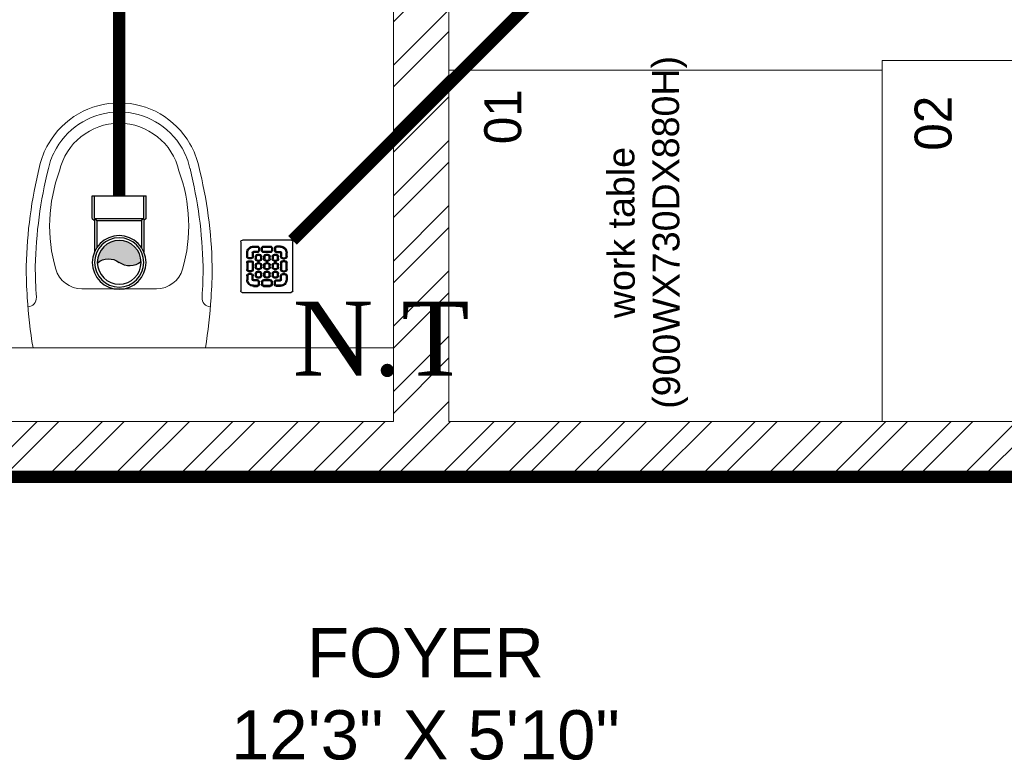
# Model space of a CAD drawing. Header units: inches. Extents: x 105152 to 158499, y 12149 to 30915.
# Tile 44 of 256: x 123822 to 123901, y 21252 to 21312. Entities that reach past the tile are written whole.
import ezdxf
from ezdxf.enums import TextEntityAlignment as Align

# ---------------------------------------------------------------- set-up
doc = ezdxf.new("R2010")
doc.units = ezdxf.units.IN
doc.header["$MEASUREMENT"] = 0
for name, color, linetype, lineweight in [('AR - PLAN', 251, 'Continuous', 5), ('DRAINAGE ', 7, 'Continuous', 9), ('EQUIPMENTSSS', 11, 'Continuous', 18), ('FLOOR RAISE', 4, 'Continuous', 5), ('PD_BRICK WALL_115', 134, 'Continuous', 30), ('PD_FIXTURE', 21, 'Continuous', 25), ('PD_HATCH', 45, 'Continuous', 9), ('PP- 75DIA Soil Waste Sewer pipe', 90, 'Continuous', 9), ('PP-Soil Pipe', 1, 'Continuous', 25), ('PP-SWP', 1, 'Continuous', 25), ('PP-TEXT', 7, 'Continuous', 40), ('PP-WWP', 3, 'Continuous', 25)]:
    doc.layers.add(name, color=color, linetype=linetype, lineweight=lineweight)
doc.layers.add('PD_025_TEXT', color=61, linetype='Continuous')
doc.styles.add('Arial', font='GOTHIC.TTF')
doc.styles.get("Standard").update_dxf_attribs({"font": 'arial.ttf', "height": 6})
doc.styles.add('style1', font='arial.ttf', dxfattribs={"height": 500})
doc.dimstyles.new('ISO-10', dxfattribs={"dimtxt": 6, "dimasz": 0.5, "dimexe": 1.25, "dimexo": 0.625, "dimtad": 1, "dimtoh": 1, "dimdec": 1, "dimlunit": 4, "dimtxsty": 'Standard', "dimblk": 'ARCHTICK', "dimcen": 2.5, "dimclrt": 3, "dimadec": 0, "dimazin": 0, "dimtfac": 1, "dimtdec": 1, "dimtmove": 1, "dimatfit": 3, "dimfxl": 1, "dimarcsym": 0})

# ---------------------------------------------------------------- blocks, each defined once
blk = doc.blocks.new('A$C24556D30')
at = {"color": 251, "lineweight": 5}
for p, q in [((170.0000553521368, 400.0000540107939), (170.0000553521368, 20.00005401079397)), ((300.0000553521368, 210.000054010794), (300.0000553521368, 292.2294342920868)), ((300.0000553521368, 210.000054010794), (300.0000553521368, 127.7706737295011))]:
    blk.add_line(p, q, dxfattribs=at)
for points in [[(279.8877858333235, 412.5391608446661, 0.027530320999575), (170.0000553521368, 400.0000540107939, 0.027530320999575)], [(569.74867281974, 385.5564478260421, 0.0549045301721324), (350.0000553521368, 415.000054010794, 0.0549045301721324)], [(564.9384326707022, 366.1435245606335, 0.0549045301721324), (349.5301892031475, 395.0055741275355, 0.0549045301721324)], [(300.0000553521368, 210.000054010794), (300.0000553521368, 290.000054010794, 0.7043924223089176)], [(300.0000553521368, 210.000054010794), (300.0000553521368, 130.0000540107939, -0.7043924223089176)], [(564.9384326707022, 53.85658346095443, -0.0549045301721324), (349.5301892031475, 24.99453389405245, -0.0549045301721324)], [(569.74867281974, 34.44366019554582, -0.0549045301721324), (350.0000553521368, 5.000054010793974, -0.0549045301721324)], [(170.0000553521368, 20.00005401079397, 0.0275303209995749), (279.8877858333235, 7.460947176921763, 0.0275303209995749)]]:
    blk.add_lwpolyline(points, format="xyb", dxfattribs=at)
for centre, radius, start, end in [((350.0000553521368, -584.9999459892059), 1000, 90, 94.02043563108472), ((279.9358992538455, 412.5424842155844), 20, 184.5904764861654, 273.8822723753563), ((350.0000553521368, -584.9999459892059), 980, 90, 94.02043563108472), ((530.0000553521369, 210.000054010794), 180, 59.99999999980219, 77.24246783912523), ((360.0000553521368, 292.2294342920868), 60, 105.9249351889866, 180), ((439.0485481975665, 15.1852102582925), 348.1009654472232, 69.7009941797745, 105.9249351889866), ((530.0000553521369, 210.000054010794), 160, 59.99999999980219, 77.24246783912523), ((530.0000553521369, 210.000054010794), 160, 0, 59.99999999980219), ((530.0000553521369, 210.000054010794), 180, 0, 59.99999999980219), ((530.0000553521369, 210.000054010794), 135, 0, 77.24246783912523), ((530.0000553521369, 210.000054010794), 135, 282.7575321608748, 0), ((530.0000553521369, 210.000054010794), 160, 300.0000000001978, 0), ((530.0000553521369, 210.000054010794), 180, 300.0000000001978, 0), ((360.0000553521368, 127.7706737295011), 60, 180, 254.0750648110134), ((439.0485481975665, 404.8148977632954), 348.1009654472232, 254.0750648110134, 290.2990058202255), ((530.0000553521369, 210.000054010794), 160, 282.7575321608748, 300.0000000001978), ((530.0000553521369, 210.000054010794), 180, 282.7575321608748, 300.0000000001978), ((279.9358992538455, 7.457623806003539), 20, 86.1177276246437, 175.4095235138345), ((350.0000553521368, 1005.000054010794), 980, 265.9795643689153, 270), ((350.0000553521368, 1005.000054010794), 1000, 265.9795643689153, 270)]:
    blk.add_arc(centre, radius, start, end, dxfattribs=at)
blk = doc.blocks.new('A$C6E471120')
at = {"layer": 'EQUIPMENTSSS', "color": 251, "lineweight": 5, "ltscale": 12}
for points in [[(-1694.647948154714, -7243.416353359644), (-2370.022250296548, -7243.416353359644), (-2370.022250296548, -7988.314480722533), (-1694.647948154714, -7988.314480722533)], [(-2370.022250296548, -7263.280303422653), (-3263.90000313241, -7263.280303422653), (-3263.90000313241, -7988.314480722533), (-2370.022250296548, -7988.314480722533)]]:
    blk.add_lwpolyline(points, close=True, dxfattribs=at)
at = {"layer": 'EQUIPMENTSSS', "color": 251, "ltscale": 50, "style": 'Arial'}
for s, p in [('01', (-3152.949125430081, -7359.128152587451)), ('02', (-2265.030557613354, -7372.53631888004))]:
    blk.add_text(s, height=76.26966588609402, rotation=90, dxfattribs=at).set_placement(p, align=Align.MIDDLE_CENTER)
at = {"layer": 'EQUIPMENTSSS', "color": 251, "ltscale": 12, "insert": (-2937.111312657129, -7364.043375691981), "char_height": 45.40898984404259, "width": 468.5166210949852, "attachment_point": 3, "rotation": 90.19964151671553}
blk.add_mtext('\\pxqc;{\\H1.22222x;\\C256;work table (900WX730DX880H)}', dxfattribs=at)
blk = doc.blocks.new('FIRST FLOOR PLAN 0')
at = {"layer": 'PD_HATCH', "lineweight": 5}
h = blk.add_hatch(dxfattribs=at)
h.set_pattern_fill('ANSI32', color=251, scale=10)
h.set_pattern_definition([(45, (-550.7705653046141, -242.3817885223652), (-2.651650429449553, 2.651650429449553), []), (45, (-549.0027983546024, -242.3817885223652), (-2.651650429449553, 2.651650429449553), [])])
h.paths.add_polyline_path([(-539.9997091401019, -240.2998080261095), (-583.2497091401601, -240.2998080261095), (-583.2497091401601, -244.7998080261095), (-539.9997091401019, -244.7998080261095)])
h.paths.add_polyline_path([(-625.2497091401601, -240.2998080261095), (-668.4997091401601, -240.2998080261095), (-668.4997091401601, -244.7998080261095), (-625.2497091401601, -244.7998080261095)], flags=17)
h.paths.add_polyline_path([(-539.9997091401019, -323.4998080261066), (-539.9997091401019, -327.9998080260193), (-377.9997091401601, -327.9998080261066), (-377.9997091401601, -323.4998080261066), (-530.9997091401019, -323.4998080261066), (-530.9997091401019, -233.9998080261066), (-470.9997091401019, -233.9998080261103), (-470.9997091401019, -257.9998080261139), (-466.4997091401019, -257.9998080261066), (-466.4997091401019, -233.9998080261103), (-386.9997091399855, -233.9998080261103), (-386.9997091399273, -261.9998080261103), (-382.4997091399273, -261.9998080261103), (-382.4997091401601, -102.9998080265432), (-377.9997091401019, -102.9998080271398), (-377.9997091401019, -98.49980802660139), (-386.9997091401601, -98.49980802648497), (-386.9997091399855, -224.9998080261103), (-530.9997091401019, -224.9998080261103), (-530.9997091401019, -8.9998324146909), (-539.9997091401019, -8.9998324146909)])
h.paths.add_polyline_path([(-595.4997039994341, -332.9374820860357), (-590.9997039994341, -332.9374820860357), (-590.9997039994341, -327.9998080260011), (-581.9997091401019, -327.9998080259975), (-581.9997091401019, -323.4998080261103), (-668.4997091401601, -323.4998080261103), (-668.4997091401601, -167.9998080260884), (-745.4997091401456, -167.9998080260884), (-745.4997091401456, -172.4998080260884), (-672.9997091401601, -172.4998080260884), (-672.9997091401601, -323.4998080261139), (-728.9997091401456, -323.4998080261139), (-728.9997091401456, -327.9998080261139), (-595.4997039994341, -327.9998080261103)])
at = {"layer": 'PD_BRICK WALL_115', "color": 251, "lineweight": 5}
for points in [[(-728.9997091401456, -323.4998080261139), (-672.9997091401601, -323.4998080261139), (-672.9997091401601, -224.9998080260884), (-677.4997091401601, -224.9998080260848), (-677.4997091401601, -220.4998080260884), (-672.9997091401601, -220.4998080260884), (-672.9997091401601, -220.4998080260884), (-672.9997091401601, -220.4998080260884), (-672.9997091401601, -219.4998080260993), (-672.9997091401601, -219.4998080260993), (-672.9997091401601, -172.4998080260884), (-740.9997091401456, -172.4998080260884)], [(-746.9997091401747, -167.9998080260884), (-668.4997091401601, -167.9998080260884), (-668.4997091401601, -323.4998080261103), (-581.9997091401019, -323.4998080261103), (-581.9997091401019, -327.9998080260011), (-590.9997039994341, -327.9998080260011), (-590.9997039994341, -332.9374820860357), (-595.4997039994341, -332.9374820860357), (-595.4997039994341, -327.9998080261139), (-728.9997091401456, -327.9998080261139)]]:
    blk.add_lwpolyline(points, dxfattribs=at)
at = {"layer": 'PD_FIXTURE', "color": 251, "lineweight": 5, "ltscale": 12}
blk.add_line((-672.9997091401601, -317.4998080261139), (-728.9997091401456, -317.4998080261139), dxfattribs=at)
at = {"layer": 'PD_025_TEXT', "color": 251, "xscale": 0.03937007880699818, "yscale": 0.03937007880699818, "zscale": 0.03937007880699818}
blk.add_blockref('A$C6E471120', (-539.999708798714, -8.999237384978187), dxfattribs=at)
at = {"layer": 'PD_FIXTURE', "color": 251, "ltscale": 12, "xscale": 0.03684210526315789, "yscale": 0.03684210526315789, "zscale": 0.03684210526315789, "rotation": 89.99999999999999}
blk.add_blockref('A$C24556D30', (-687.5454411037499, -323.7629679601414), dxfattribs=at)
at = {"layer": 'PD_025_TEXT', "color": 251, "insert": (-692.9290539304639, -340.2822108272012), "char_height": 4, "width": 45.04854993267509, "attachment_point": 1, "style": 'style1'}
blk.add_mtext('\\pxqc;FOYER\\P12\'3" X 5\'10"', dxfattribs=at)
blk = doc.blocks.new('PP-WC CONNECTOR BEND')
at = {"lineweight": 30}
h = blk.add_hatch(color=256, dxfattribs=at)
edge = h.paths.add_edge_path()
edge.add_ellipse((-79.84568734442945, 16.06918967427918), major_axis=(19.39290396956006, 18.32186724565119), ratio=1, start_angle=96.33861705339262, end_angle=173.6613829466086, ccw=False)
edge.add_ellipse((-101.1428493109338, 0.0003864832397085), major_axis=(22.89194586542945, -24.23013451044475), ratio=0.9999999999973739, start_angle=-45.00000000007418, end_angle=134.9999999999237, ccw=False)
edge.add_ellipse((-122.4400112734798, -16.0684167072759), major_axis=(18.3218672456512, -19.39290396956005), ratio=1, start_angle=6.33861705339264, end_angle=83.66138294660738)
at = {"linetype": 'Continuous'}
for p, q in [((-37.50000000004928, 37.49999999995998), (-84.90057435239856, 37.49999999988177)), ((-34.09090909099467, 40.90909090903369), (-37.50000000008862, 37.49999999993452)), ((-34.09090909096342, 40.90909090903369), (-5.70708e-11, 40.90909090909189)), ((5.72413e-11, -40.90909090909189), (-5.70708e-11, 40.90909090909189)), ((-37.49999999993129, -37.50000000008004), (-84.90057435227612, -37.50000000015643)), ((-34.09090909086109, -40.90909090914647), (-37.4999999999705, -37.50000000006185)), ((-34.09090909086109, -40.90909090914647), (5.72413e-11, -40.90909090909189))]:
    blk.add_line(p, q, dxfattribs=at)
at = {"linetype": 'Continuous', "ltscale": 0.005}
for p, q in [((-37.50000000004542, 34.09090909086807), (-78.63664915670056, 34.09090909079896)), ((-34.09090909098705, 37.49999999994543), (-37.50000000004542, 34.09090909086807)), ((-37.49999999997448, -34.09090909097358), (-37.50000000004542, 34.09090909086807)), ((-34.09090909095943, 37.49999999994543), (-6.89511e-11, 37.5)), ((-34.09090909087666, -37.50000000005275), (-34.09090909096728, 37.49999999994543)), ((-37.49999999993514, -34.09090909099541), (-78.63664915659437, -34.09090909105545)), ((-34.09090909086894, -37.50000000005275), (-37.49999999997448, -34.09090909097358)), ((-34.09090909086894, -37.50000000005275), (4.14389e-11, -37.5))]:
    blk.add_line(p, q, dxfattribs=at)
at = {"linetype": 'Continuous'}
blk.add_circle((-101.2499999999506, -1.69166e-10), 40.90909090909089, dxfattribs=at)
at = {"lineweight": 30}
for radius in [37.50049768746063, 33.33377572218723]:
    blk.add_circle((-101.1428493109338, 0.0003864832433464), radius, dxfattribs=at)
for centre, start, end in [((-79.84568734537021, 16.06918967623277), 139.7119494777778, 217.0347153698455), ((-122.4400112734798, -16.0684167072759), 319.7119494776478, 37.03471536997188)]:
    blk.add_arc(centre, 26.67912186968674, start, end, dxfattribs=at)
blk = doc.blocks.new('_ArchTick')
at = {"color": 0, "linetype": 'ByBlock', "const_width": 0.15}
blk.add_lwpolyline([(-0.5, -0.5), (0.5, 0.5)], dxfattribs=at)
blk = doc.blocks.new('PP-GRATING')
at = {"linetype": 'Continuous'}
for p, q in [((-53.13747282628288, -49.44342391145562), (-53.13747282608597, 49.44342391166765)), ((-49.72758152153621, 52.85331521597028), (49.72758152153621, 52.85331521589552)), ((-27.56328804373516, 40.69137005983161), (-27.56328804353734, 38.6454352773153)), ((-19.60687500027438, 40.69137005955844), (-27.56328705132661, 40.69137005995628)), ((-19.60687500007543, 38.6454352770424), (-19.60687500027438, 40.69137005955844)), ((-7.103939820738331, 38.64543329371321), (-7.103939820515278, 40.69136807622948)), ((-7.103940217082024, 40.6913679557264), (6.535625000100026, 40.6913679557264)), ((6.535625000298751, 40.6913680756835), (6.535625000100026, 38.64543329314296)), ((19.03855978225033, 40.69137005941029), (26.99497183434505, 40.69137005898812)), ((19.03855978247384, 38.64543527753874), (19.03855978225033, 40.69137005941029)), ((26.99497282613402, 40.69137005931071), (26.99497282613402, 38.64543527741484)), ((52.56915760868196, 50.01173912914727), (52.5691576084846, -48.87510869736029)), ((-38.92959239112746, 27.27913092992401), (-40.9755271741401, 27.27913092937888)), ((-40.9755271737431, 27.27913152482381), (-40.9755271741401, 19.32271800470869)), ((-38.92959239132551, 27.2791315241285), (-38.92959239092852, 19.32271800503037)), ((-29.83654891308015, 19.32271788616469), (-29.83654891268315, 27.27913104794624)), ((-27.79061413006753, 27.27913104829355), (-29.83654891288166, 27.27913092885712)), ((-27.79061413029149, 19.32271788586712), (-27.79061413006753, 27.27913104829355)), ((-19.60687500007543, 38.6454352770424), (-27.56328705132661, 38.6454352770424)), ((-27.56328804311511, 29.55239179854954), (-27.56328804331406, 27.5064570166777)), ((-27.56328804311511, 29.55239179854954), (-19.60687539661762, 29.55239179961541)), ((-27.56328804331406, 27.5064570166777), (-19.60687539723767, 27.50645701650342)), ((-19.60687539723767, 27.50645701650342), (-19.60687539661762, 29.55239179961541)), ((-19.60687500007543, 23.64191361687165), (-15.06035345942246, 23.64191361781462)), ((-19.60687499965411, 21.59597883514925), (-19.60687500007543, 23.64191361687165)), ((-19.60687480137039, 21.59597875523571), (-15.0603532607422, 21.59597875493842)), ((-17.3336141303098, 31.82565266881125), (-17.33361413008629, 36.37217436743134)), ((-15.28767934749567, 36.37217433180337), (-17.3336141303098, 36.37217433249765)), ((-17.3336141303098, 31.82565266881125), (-15.2876793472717, 31.82565266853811)), ((-15.2876793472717, 31.82565266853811), (-15.28767934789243, 36.37217436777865)), ((-15.06035345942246, 23.64191361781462), (-15.06035345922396, 21.59597883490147)), ((-11.42313586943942, 36.37217242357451), (-11.42313586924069, 31.8256507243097)), ((-9.377201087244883, 36.37217242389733), (-11.42313586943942, 36.37217242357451)), ((-11.42313586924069, 31.82565076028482), (-9.377201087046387, 31.82565072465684)), ((-9.377201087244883, 36.37217242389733), (-9.377201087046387, 31.82565072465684)), ((-7.103940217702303, 38.64543317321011), (6.535625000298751, 38.64543317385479)), ((-7.103940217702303, 29.55238981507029), (6.535625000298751, 29.55238981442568)), ((-7.103940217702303, 29.55238981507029), (-7.103940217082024, 27.50645503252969)), ((-7.103940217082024, 27.50645503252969), (6.535625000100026, 27.50645503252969)), ((-2.557418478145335, 23.64191353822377), (1.98910306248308, 23.64191353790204)), ((-2.55741847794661, 21.59597875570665), (-2.557418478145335, 23.64191353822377)), ((-2.55741847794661, 21.59597875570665), (1.989103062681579, 21.59597875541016)), ((1.98910306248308, 23.64191353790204), (1.989103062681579, 21.59597875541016)), ((6.535625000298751, 29.55238981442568), (6.535625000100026, 27.50645503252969)), ((8.808885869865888, 31.82565068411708), (8.808885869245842, 36.37217230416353)), ((10.85482065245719, 36.37217219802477), (8.808885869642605, 36.37217219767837)), ((8.808885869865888, 31.82565068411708), (10.85482065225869, 31.82565068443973)), ((10.85482065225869, 31.82565068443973), (10.85482065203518, 36.37217230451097)), ((14.49203804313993, 23.64191353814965), (19.03855958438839, 23.64191353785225)), ((14.49203804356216, 21.59597875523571), (14.49203804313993, 23.64191353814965)), ((14.49203804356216, 21.59597875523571), (19.03855958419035, 21.59597875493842)), ((14.71936413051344, 31.82565266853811), (14.71936413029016, 36.37217436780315)), ((14.71936413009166, 36.3721743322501), (16.76529891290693, 36.37217433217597)), ((16.76529891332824, 31.82565266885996), (14.71936413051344, 31.82565266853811)), ((16.76529891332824, 31.82565266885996), (16.76529891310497, 36.37217436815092)), ((19.03855978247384, 38.64543527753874), (26.99497183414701, 38.64543527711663)), ((26.99497282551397, 29.55239179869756), (19.03856017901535, 29.55239179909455)), ((19.03856017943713, 27.50645701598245), (19.03856017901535, 29.55239179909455)), ((26.99497282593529, 27.50645701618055), (19.03856017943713, 27.50645701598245)), ((19.03855958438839, 23.64191353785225), (19.03855958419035, 21.59597875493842)), ((26.99497282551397, 29.55239179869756), (26.99497282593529, 27.50645701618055)), ((27.22229891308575, 19.32271788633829), (27.22229891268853, 27.27913104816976)), ((27.22229891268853, 27.27913104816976), (29.26823369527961, 27.27913092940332)), ((29.26823369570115, 19.32271788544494), (29.2682336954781, 27.27913104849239)), ((38.36127717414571, 27.2791315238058), (38.36127717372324, 19.3227180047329)), ((38.36127717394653, 27.27913092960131), (40.40721195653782, 27.27913092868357)), ((40.40721195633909, 27.2791315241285), (40.40721195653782, 19.32271800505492)), ((-38.92959239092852, 19.32271800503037), (-40.97552717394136, 19.32271811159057)), ((-40.97552717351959, 6.819783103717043), (-40.97552717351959, -6.819781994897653)), ((-38.92959239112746, 6.819783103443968), (-40.97552717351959, 6.819783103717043)), ((-38.92959239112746, 6.819783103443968), (-38.92959239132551, -6.819781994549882)), ((-36.65633152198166, 17.04945701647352), (-32.10981017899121, 17.0494570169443)), ((-36.65633152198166, 17.04945701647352), (-36.65633152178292, 15.00352223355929)), ((-36.65633152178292, 15.00352223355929), (-32.10981017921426, 15.00352223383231)), ((-32.10980978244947, 11.1389787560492), (-36.65633132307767, 11.1389787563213)), ((-36.65633132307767, 11.1389787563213), (-36.65633132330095, 9.093043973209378)), ((-32.10980978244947, 9.093043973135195), (-36.65633132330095, 9.093043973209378)), ((-32.10980978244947, 9.093043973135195), (-32.10980978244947, 11.1389787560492)), ((-29.83654891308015, 19.32271788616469), (-27.79061413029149, 19.32271788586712)), ((-29.83654891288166, -6.819782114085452), (-29.83654891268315, 6.819783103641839)), ((-29.83654891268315, 6.819783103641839), (-27.79061413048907, 6.819783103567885)), ((-27.79061413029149, -6.819782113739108), (-27.79061413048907, 6.819783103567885)), ((-23.92607065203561, 14.77619622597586), (-23.92607065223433, 19.32271792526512)), ((-21.88013586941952, 19.32271792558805), (-23.92607065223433, 19.32271792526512)), ((-21.88013586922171, 14.77619622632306), (-23.92607065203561, 14.77619622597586)), ((-23.92607065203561, -2.27326066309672), (-23.92607065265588, 2.273261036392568)), ((-21.8801358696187, 2.273261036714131), (-23.92607065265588, 2.273261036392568)), ((-21.88013586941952, 14.77619626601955), (-21.88013586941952, 19.32271788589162)), ((-21.8801358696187, -2.273260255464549), (-21.8801358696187, 2.273261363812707)), ((-15.06035365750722, 12.50293527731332), (-19.60687499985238, 12.50293527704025)), ((-19.60687460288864, 12.50293535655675), (-19.60687460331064, 10.45700057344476)), ((-15.0603532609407, 10.45700057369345), (-19.60687460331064, 10.45700057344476)), ((-19.60687499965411, 6.592456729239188), (-15.06035345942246, 6.592456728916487)), ((-19.60687499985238, 4.546521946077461), (-19.60687499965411, 6.592456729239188)), ((-19.60687480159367, 4.546522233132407), (-15.0603532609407, 4.546522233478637)), ((-15.06035326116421, 12.50293535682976), (-15.0603532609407, 10.45700057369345)), ((-15.06035345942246, 6.592456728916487), (-15.06035345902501, 4.546521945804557)), ((-12.78709239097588, 19.32271784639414), (-12.78709239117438, 14.77619614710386)), ((-10.74115760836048, 19.32271796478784), (-12.78709239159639, 19.32271796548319)), ((-12.78709239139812, 14.7761963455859), (-10.74115760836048, 14.77619634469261)), ((-12.78709239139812, 2.273261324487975), (-12.78709239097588, -2.273260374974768)), ((-10.74115760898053, 2.27326107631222), (-12.78709239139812, 2.273261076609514)), ((-10.74115760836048, 19.32271796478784), (-10.74115760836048, 14.77619634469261)), ((-10.74115760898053, 2.27326107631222), (-10.74115760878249, -2.273260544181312)), ((-6.876614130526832, 14.7761961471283), (-6.876614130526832, 19.32271784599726)), ((-4.830679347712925, 19.3227178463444), (-6.876614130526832, 19.32271784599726)), ((-4.830679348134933, 14.77619614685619), (-6.876614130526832, 14.7761961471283)), ((-6.876614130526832, -2.273260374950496), (-6.876614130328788, 2.273261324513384)), ((-4.830679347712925, 2.273261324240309), (-6.876614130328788, 2.273261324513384)), ((-4.830679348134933, 14.77619614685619), (-4.830679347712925, 19.3227178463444)), ((-4.830679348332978, -2.273260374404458), (-4.830679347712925, 2.273261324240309)), ((1.98910326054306, 12.50293527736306), (-2.557418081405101, 12.50293527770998)), ((-2.557418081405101, 12.50293527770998), (-2.557418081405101, 10.45700049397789)), ((1.989103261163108, 10.45700049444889), (-2.557418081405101, 10.45700049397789)), ((-2.557418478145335, 6.592457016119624), (1.98910306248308, 6.592457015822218)), ((-2.557418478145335, 4.546522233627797), (-2.557418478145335, 6.592457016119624)), ((-2.557418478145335, 4.546522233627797), (1.98910306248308, 4.546522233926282)), ((1.98910326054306, 12.50293527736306), (1.989103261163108, 10.45700049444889)), ((1.98910306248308, 6.592457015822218), (1.98910306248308, 4.546522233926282)), ((4.262364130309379, 19.32271788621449), (4.262364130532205, 14.77619626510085)), ((6.308298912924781, 19.32271788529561), (4.262364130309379, 19.32271788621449)), ((4.262364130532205, 14.77619626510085), (6.308298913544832, 14.77619626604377)), ((4.262364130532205, 2.273261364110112), (4.262364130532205, -2.273260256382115)), ((6.308298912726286, 2.273261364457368), (4.262364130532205, 2.273261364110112)), ((6.308298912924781, 19.32271788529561), (6.308298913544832, 14.77619626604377)), ((6.308298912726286, 2.273261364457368), (6.308298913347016, -2.273260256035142)), ((10.17284239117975, 14.77619614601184), (10.1728423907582, 19.32271784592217)), ((12.21877717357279, 19.32271784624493), (10.1728423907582, 19.32271784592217)), ((12.21877717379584, 14.77619614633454), (10.17284239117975, 14.77619614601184)), ((10.17284239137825, -2.273260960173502), (10.17284239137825, 2.273260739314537)), ((12.21877717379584, 2.273260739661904), (10.17284239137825, 2.273260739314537)), ((12.21877717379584, 14.77619614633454), (12.21877717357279, 19.32271784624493)), ((12.21877717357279, -2.273260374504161), (12.21877717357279, 2.273261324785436)), ((19.03855978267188, 12.50293527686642), (14.49203844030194, 12.50293527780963)), ((14.49203844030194, 12.50293527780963), (14.49203843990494, 10.45700049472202)), ((19.03855978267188, 10.45700049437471), (14.49203843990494, 10.45700049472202)), ((14.49203804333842, 6.592456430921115), (19.0385595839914, 6.59245643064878)), ((14.49203804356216, 4.546521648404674), (14.49203804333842, 6.592456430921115)), ((14.49203804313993, 4.546522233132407), (19.03855958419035, 4.546522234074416)), ((19.03855978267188, 12.50293527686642), (19.03855978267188, 10.45700049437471)), ((19.0385595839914, 6.59245643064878), (19.03855958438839, 4.546521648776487)), ((21.31182065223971, 19.32271788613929), (21.31182065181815, 14.77619626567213)), ((23.35775543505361, 19.32271788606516), (21.31182065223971, 19.32271788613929)), ((21.31182065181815, 14.77619626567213), (23.35775543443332, 14.776196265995)), ((21.31182065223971, 2.273261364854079), (21.31182065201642, -2.273260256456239)), ((23.35775543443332, 2.273260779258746), (21.3118206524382, 2.27326077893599)), ((23.35775543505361, 19.32271788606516), (23.35775543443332, 14.776196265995)), ((23.35775543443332, 2.273260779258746), (23.35775543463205, -2.273260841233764)), ((29.26823369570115, 19.32271788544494), (27.22229891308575, 19.32271788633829)), ((27.22229891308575, -6.819782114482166), (27.22229891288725, 6.819783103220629)), ((29.26823369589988, 6.819783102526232), (27.22229891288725, 6.819783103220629)), ((29.2682336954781, -6.819782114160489), (29.26823369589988, 6.819783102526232)), ((36.08801630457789, 17.04945701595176), (31.54149496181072, 17.04945701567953)), ((36.08801630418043, 15.00352223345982), (31.54149496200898, 15.00352223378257)), ((31.5414945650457, 11.13897875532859), (36.0880161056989, 11.13897875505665)), ((31.5414945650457, 9.09304397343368), (31.5414945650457, 11.13897875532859)), ((31.5414945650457, 9.09304397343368), (36.08801610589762, 9.093043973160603)), ((36.08801630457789, 17.04945701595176), (36.08801630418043, 15.00352223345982)), ((36.0880161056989, 11.13897875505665), (36.08801610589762, 9.093043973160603)), ((38.36127717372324, 19.3227180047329), (40.40721195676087, 19.32271811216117)), ((38.36127717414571, 6.819783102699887), (38.36127717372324, -6.819781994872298)), ((38.36127717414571, 6.819783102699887), (40.40721195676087, 6.819783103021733)), ((40.40721195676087, 6.819783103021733), (40.40721195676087, -6.819781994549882)), ((-40.9755271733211, -6.819781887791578), (-38.92959239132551, -6.819781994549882)), ((-40.9755271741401, -27.27913193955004), (-40.9755271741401, -19.32271842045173)), ((-38.92959239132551, -19.32271842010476), (-40.97552717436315, -19.32271852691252)), ((-38.92959239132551, -27.27913193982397), (-38.92959239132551, -19.32271842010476)), ((-36.65633152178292, -9.093042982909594), (-32.10981017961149, -9.093042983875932)), ((-36.65633152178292, -9.093042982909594), (-36.65633152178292, -11.13897776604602)), ((-36.65633152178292, -11.13897776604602), (-32.10981017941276, -11.13897776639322)), ((-36.65633152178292, -17.04945743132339), (-36.65633152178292, -15.00352264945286)), ((-36.65633152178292, -15.00352264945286), (-32.10981017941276, -15.00352264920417)), ((-36.65633152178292, -17.04945743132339), (-32.10981017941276, -17.04945743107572)), ((-32.10981017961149, -9.093042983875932), (-32.10981053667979, -11.13897776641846)), ((-29.83654891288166, -6.819782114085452), (-27.79061413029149, -6.819782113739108)), ((-29.83654891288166, -19.32271830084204), (-27.79061413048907, -19.32271830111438)), ((-29.83654891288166, -19.32271830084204), (-29.83654891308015, -27.27913146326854)), ((-27.79061413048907, -19.32271830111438), (-27.79061413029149, -27.27913146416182)), ((-21.8801358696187, -2.273260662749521), (-23.92607065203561, -2.27326066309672)), ((-23.92607065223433, -19.32271681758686), (-23.92607065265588, -14.77619511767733)), ((-21.8801358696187, -14.77619511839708), (-23.92607065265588, -14.77619511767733)), ((-21.88013586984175, -19.32271681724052), (-23.92607065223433, -19.32271681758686)), ((-21.8801358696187, -19.32271677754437), (-21.88013586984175, -14.77619515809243)), ((-19.60687500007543, -10.45699942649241), (-15.06035345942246, -10.456999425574)), ((-19.60687499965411, -12.50293420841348), (-19.60687500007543, -10.45699942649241)), ((-15.06035365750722, -4.546521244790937), (-19.60687499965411, -4.546521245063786)), ((-19.60687460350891, -4.546521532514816), (-19.60687460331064, -6.592456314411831)), ((-15.06035326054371, -6.592456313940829), (-19.60687460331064, -6.592456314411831)), ((-19.6068748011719, -12.50293428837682), (-15.0603532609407, -12.50293428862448)), ((-15.0603532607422, -4.546521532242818), (-15.06035326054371, -6.592456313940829)), ((-15.06035345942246, -10.456999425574), (-15.06035345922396, -12.5029342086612)), ((-12.78709239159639, -2.27326054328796), (-10.74115760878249, -2.273260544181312)), ((-12.78709239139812, -14.77619519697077), (-12.78709239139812, -19.32271689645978)), ((-10.74115760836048, -14.77619507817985), (-12.78709239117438, -14.77619507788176)), ((-12.78709239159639, -19.32271669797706), (-10.74115760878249, -19.32271669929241)), ((-10.74115760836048, -14.77619507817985), (-10.74115760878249, -19.32271669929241)), ((-4.830679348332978, -2.273260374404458), (-6.876614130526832, -2.273260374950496)), ((-6.876614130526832, -19.32271689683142), (-6.876614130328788, -14.77619519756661)), ((-4.830679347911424, -14.77619519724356), (-6.876614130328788, -14.77619519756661)), ((-4.830679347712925, -19.32271689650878), (-6.876614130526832, -19.32271689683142)), ((-4.830679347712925, -19.32271689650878), (-4.830679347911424, -14.77619519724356)), ((1.98910326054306, -4.546521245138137), (-2.557418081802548, -4.546521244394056)), ((-2.557418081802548, -4.546521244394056), (-2.557418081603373, -6.59245602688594)), ((1.989103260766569, -6.592456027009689), (-2.557418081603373, -6.59245602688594)), ((-2.557418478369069, -10.45699950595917), (1.98910306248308, -10.45699950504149)), ((-2.557418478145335, -12.50293428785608), (-2.557418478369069, -10.45699950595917)), ((-2.557418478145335, -12.50293428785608), (1.98910306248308, -12.5029342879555)), ((1.98910326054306, -4.546521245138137), (1.989103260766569, -6.592456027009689)), ((1.98910306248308, -10.45699950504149), (1.98910306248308, -12.5029342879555)), ((4.262364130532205, -2.273260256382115), (6.308298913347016, -2.273260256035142)), ((4.262364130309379, -14.77619515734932), (4.262364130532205, -19.32271677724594)), ((6.308298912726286, -14.77619515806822), (4.262364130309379, -14.77619515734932)), ((4.262364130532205, -19.32271677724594), (6.308298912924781, -19.32271677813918)), ((6.308298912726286, -14.77619515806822), (6.308298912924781, -19.32271677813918)), ((12.21877717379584, -2.273260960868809), (10.17284239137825, -2.273260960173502)), ((10.1728423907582, -19.32271689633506), (10.17284239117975, -14.77619519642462)), ((12.21877717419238, -14.77619519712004), (10.17284239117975, -14.77619519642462)), ((12.21877717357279, -19.32271689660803), (10.1728423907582, -19.32271689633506)), ((12.21877717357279, -19.32271689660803), (12.21877717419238, -14.77619519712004)), ((19.03855978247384, -4.54652124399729), (14.4920384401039, -4.546521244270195)), ((14.49203843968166, -4.546521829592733), (14.4920384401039, -6.592456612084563)), ((19.03855978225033, -6.592456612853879), (14.4920384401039, -6.592456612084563)), ((14.49203804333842, -10.45699950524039), (19.03855958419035, -10.4569995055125)), ((14.49203804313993, -12.50293428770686), (14.49203804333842, -10.45699950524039)), ((14.49203804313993, -12.50293428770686), (19.03855958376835, -12.50293428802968)), ((19.03855978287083, -4.546521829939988), (19.03855978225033, -6.592456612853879)), ((19.03855958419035, -10.4569995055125), (19.03855958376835, -12.50293428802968)), ((21.31182065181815, -2.273260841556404), (23.35775543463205, -2.273260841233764)), ((21.31182065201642, -14.77619515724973), (21.31182065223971, -19.32271677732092)), ((23.35775543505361, -14.77619515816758), (21.31182065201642, -14.77619515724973)), ((21.31182065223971, -19.32271677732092), (23.35775543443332, -19.32271677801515)), ((23.35775543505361, -14.77619515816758), (23.35775543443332, -19.32271677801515)), ((29.2682336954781, -6.819782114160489), (27.22229891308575, -6.819782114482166)), ((27.22229891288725, -19.32271830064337), (27.22229891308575, -27.27913146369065)), ((29.26823369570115, -19.32271830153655), (27.22229891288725, -19.32271830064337)), ((29.26823369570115, -19.32271830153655), (29.2682336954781, -27.279131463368)), ((36.0880163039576, -9.09304298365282), (31.54149496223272, -9.093042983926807)), ((31.54149496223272, -9.093042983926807), (31.54149531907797, -11.13897776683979)), ((36.08801630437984, -11.13897776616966), (31.54149496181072, -11.13897776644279)), ((36.0880163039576, -15.00352264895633), (31.54149496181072, -15.00352264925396)), ((36.08801630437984, -17.04945743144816), (31.54149496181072, -17.04945743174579)), ((36.0880163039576, -9.09304298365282), (36.08801630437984, -11.13897776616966)), ((36.08801630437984, -17.04945743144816), (36.0880163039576, -15.00352264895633)), ((40.40721195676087, -6.819781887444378), (38.36127717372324, -6.819781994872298)), ((38.36127717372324, -19.32271842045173), (40.40721195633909, -19.32271852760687)), ((38.36127717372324, -27.27913193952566), (38.36127717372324, -19.32271842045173)), ((40.40721195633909, -27.27913193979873), (40.40721195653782, -19.32271842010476)), ((-38.92959239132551, -27.2791313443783), (-40.97552717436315, -27.27913134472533)), ((-27.79061413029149, -27.27913146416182), (-29.83654891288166, -27.27913134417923)), ((-27.56328804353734, -27.50645743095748), (-19.60687539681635, -27.50645743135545)), ((-27.56328804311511, -29.55239221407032), (-27.56328804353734, -27.50645743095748)), ((-27.56328804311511, -29.55239221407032), (-19.60687539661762, -29.5523922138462)), ((-27.56328804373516, -40.69137047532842), (-27.56328804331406, -38.64543569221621)), ((-19.60687500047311, -38.6454356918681), (-27.56328705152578, -38.64543569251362)), ((-15.0603532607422, -21.59597776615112), (-19.60687500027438, -21.59597776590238)), ((-19.60687539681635, -27.50645743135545), (-19.60687539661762, -29.5523922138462)), ((-19.60687500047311, -38.6454356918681), (-19.60687500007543, -40.69137047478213)), ((-19.60687460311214, -21.59597768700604), (-19.60687460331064, -23.6419124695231)), ((-15.06035326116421, -23.64191246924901), (-19.60687460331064, -23.6419124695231)), ((-17.33361413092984, -31.82565308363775), (-17.33361413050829, -36.37217478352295)), ((-17.33361413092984, -31.82565308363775), (-15.28767934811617, -31.82565308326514)), ((-15.28767934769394, -36.37217474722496), (-17.33361413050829, -36.37217474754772)), ((-15.28767934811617, -31.82565308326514), (-15.28767934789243, -36.37217478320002)), ((-15.0603532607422, -21.59597768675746), (-15.06035326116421, -23.64191246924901)), ((-11.42313586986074, -36.37217341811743), (-11.42313587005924, -31.82565171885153)), ((-11.42313587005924, -31.82565175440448), (-9.377201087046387, -31.82565171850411)), ((-9.377201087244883, -36.37217341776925), (-11.42313586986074, -36.37217341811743)), ((-9.377201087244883, -36.37217341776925), (-9.377201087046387, -31.82565171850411)), ((-7.103940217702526, -27.5064560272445), (6.535624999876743, -27.50645602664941)), ((-7.103940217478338, -29.55239081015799), (-7.103940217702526, -27.5064560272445)), ((-7.103940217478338, -29.55239081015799), (6.535624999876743, -29.5523908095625)), ((6.535624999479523, -38.64543428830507), (-7.103939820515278, -38.6454342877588)), ((-7.103939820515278, -38.6454342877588), (-7.103939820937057, -40.6913690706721)), ((1.989103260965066, -21.59597776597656), (-2.557418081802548, -21.59597776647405)), ((-2.557418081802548, -21.59597776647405), (-2.557418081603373, -23.64191254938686)), ((1.989103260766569, -23.64191254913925), (-2.557418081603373, -23.64191254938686)), ((1.989103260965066, -21.59597776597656), (1.989103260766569, -23.64191254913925)), ((6.546979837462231, -38.68367258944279), (6.535517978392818, -40.72957526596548)), ((6.535624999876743, -29.5523908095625), (6.535624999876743, -27.50645602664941)), ((8.808885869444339, -31.82565168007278), (8.808885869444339, -36.37217329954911)), ((8.808885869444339, -31.82565168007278), (10.85482065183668, -31.82565167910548)), ((8.83294082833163, -36.42318279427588), (10.87884350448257, -36.4346446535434)), ((10.85482065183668, -31.82565167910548), (10.85482065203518, -36.37217329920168)), ((19.03855978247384, -21.59597776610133), (14.49203804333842, -21.59597776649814)), ((14.4920384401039, -21.59597776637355), (14.4920384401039, -23.64191254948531)), ((19.03855978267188, -23.64191254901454), (14.4920384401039, -23.64191254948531)), ((14.71936413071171, -31.82565308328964), (14.71936412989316, -36.37217478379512)), ((16.76529891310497, -31.82565308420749), (14.71936413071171, -31.82565308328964)), ((14.71936412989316, -36.3721747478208), (16.76529891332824, -36.37217474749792)), ((16.76529891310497, -31.82565308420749), (16.76529891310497, -36.37217478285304)), ((19.03855978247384, -21.59597776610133), (19.03855978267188, -23.64191254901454)), ((26.99497282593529, -27.50645743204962), (19.03856017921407, -27.50645743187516)), ((19.03856017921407, -27.50645743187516), (19.03856017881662, -29.55239221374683)), ((26.99497282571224, -29.55239221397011), (19.03856017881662, -29.55239221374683)), ((19.03855978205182, -38.64543569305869), (19.03855978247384, -40.69137047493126)), ((19.03855978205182, -38.64543569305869), (26.99497183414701, -38.64543569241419)), ((26.99497282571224, -29.55239221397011), (26.99497282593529, -27.50645743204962)), ((26.99497282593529, -40.69137047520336), (26.99497282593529, -38.64543569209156)), ((27.22229891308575, -27.27913146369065), (29.26823369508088, -27.27913134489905)), ((38.36127717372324, -27.27913134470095), (40.40721195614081, -27.27913134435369)), ((49.15926630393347, -52.28500000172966), (-50.29589673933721, -52.28500000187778)), ((-19.60687500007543, -40.69137047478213), (-27.56328705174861, -40.69137047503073)), ((6.535624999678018, -40.6913690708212), (-7.103939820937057, -40.6913690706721)), ((19.03855978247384, -40.69137047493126), (26.99497183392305, -40.69137047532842))]:
    blk.add_line(p, q, dxfattribs=at)
for centre, radius, start, end in [((-49.72758152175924, 49.44342391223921), 3.409891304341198, 89.99999999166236, 179.9999999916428), ((-27.56328804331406, 27.27913092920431), 13.41223913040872, 89.99999498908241, 179.9999970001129), ((-19.60687499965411, 36.37217440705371), 4.319195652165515, 359.9999990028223, 89.99999999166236), ((-7.103940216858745, 36.37217242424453), 4.319195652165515, 89.99998998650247, 179.9999999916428), ((6.535625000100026, 36.37217242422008), 4.319195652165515, 359.9999970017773, 89.99999999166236), ((19.03855978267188, 36.37217440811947), 4.319195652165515, 89.99999999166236, 180.0000010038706), ((26.99497282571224, 27.27913092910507), 13.41223913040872, 3.0032057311e-06, 90.00000499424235), ((49.72758152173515, 50.01173912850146), 2.841576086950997, 359.9999999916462, 89.99999999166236), ((-27.56328804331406, 27.27913092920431), 11.366304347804, 89.99999498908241, 179.9999970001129), ((-27.56328804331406, 27.27913092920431), 2.273260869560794, 89.99999999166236, 179.9999970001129), ((-27.56328804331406, 27.27913092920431), 0.2273260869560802, 89.99999999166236, 179.9999970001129), ((-19.60687499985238, 19.32271796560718), 4.319195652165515, 89.99999999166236, 180.0000010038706), ((-19.60687499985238, 19.32271788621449), 2.273260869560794, 89.99999498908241, 179.9999999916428), ((-19.60687499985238, 19.32271796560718), 2.273260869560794, 89.99999999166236, 180.0000010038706), ((-19.60687499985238, 31.82565266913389), 4.319195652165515, 269.9999899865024, 359.9999999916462), ((-19.60687499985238, 31.82565266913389), 2.273260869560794, 269.9999899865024, 359.9999999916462), ((-19.60687499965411, 36.37217440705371), 2.273260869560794, 359.9999990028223, 89.99999999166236), ((-15.0603532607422, 19.32271796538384), 4.319195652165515, 359.9999999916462, 90.00000499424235), ((-15.0603532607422, 19.32271788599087), 2.273260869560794, 359.9999990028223, 89.99999999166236), ((-7.103940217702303, 31.82565068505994), 4.319195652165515, 179.9999990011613, 269.9999999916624), ((-7.103940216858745, 36.37217242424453), 2.273260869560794, 89.99998998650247, 179.9999999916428), ((-7.103940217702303, 31.82565068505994), 2.273260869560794, 179.9999990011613, 269.9999999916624), ((-2.557418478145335, 19.32271788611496), 4.319195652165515, 89.99999999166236, 180.0000010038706), ((-2.557418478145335, 19.32271788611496), 2.273260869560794, 89.99999999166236, 180.0000010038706), ((-2.557418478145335, 19.32271788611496), 2.273260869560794, 89.99999999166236, 180.0000010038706), ((1.989103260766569, 19.32271788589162), 4.319195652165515, 359.9999999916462, 90.00000499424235), ((1.989103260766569, 19.32271788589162), 2.273260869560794, 359.9999999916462, 90.00000499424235), ((6.535625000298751, 31.8256506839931), 4.319195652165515, 269.9999999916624, 359.9999999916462), ((6.535625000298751, 31.8256506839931), 2.273260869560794, 269.9999999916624, 359.9999999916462), ((6.535625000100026, 36.37217242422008), 2.273260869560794, 359.9999970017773, 89.99999999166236), ((14.49203804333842, 19.3227178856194), 4.319195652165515, 89.99999999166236, 180.0000010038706), ((14.49203804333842, 19.3227178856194), 2.273260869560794, 89.99999999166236, 180.0000010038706), ((19.03855978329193, 31.82565266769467), 4.319195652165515, 179.9999999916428, 270.0000099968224), ((19.03855978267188, 36.37217440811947), 2.273260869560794, 89.99999999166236, 180.0000010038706), ((19.03855978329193, 31.82565266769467), 2.273260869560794, 179.9999999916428, 270.0000099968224), ((19.03855978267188, 19.32271788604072), 4.319195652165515, 359.9999999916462, 90.00000499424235), ((19.03855978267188, 19.32271788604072), 2.273260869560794, 359.9999999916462, 90.00000499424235), ((26.99497282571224, 27.27913092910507), 11.366304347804, 3.0032057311e-06, 90.00000499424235), ((26.99497282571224, 27.27913092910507), 2.273260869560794, 3.0032057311e-06, 89.99999999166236), ((26.99497282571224, 27.27913092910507), 0.2273260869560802, 3.0032057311e-06, 89.99999999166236), ((-36.65633152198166, 19.3227178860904), 4.319195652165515, 179.9999970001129, 269.9999999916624), ((-36.65633152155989, 6.819783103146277), 4.319195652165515, 89.99999498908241, 179.9999999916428), ((-36.65633152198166, 19.3227178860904), 2.273260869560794, 179.9999970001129, 269.9999999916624), ((-36.65633152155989, 6.819783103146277), 2.273260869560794, 89.99999498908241, 179.9999999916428), ((-32.10980978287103, 19.32271788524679), 4.319195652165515, 269.9999899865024, 359.9999999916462), ((-32.10980978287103, 19.32271788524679), 2.273260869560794, 269.9999899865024, 359.9999999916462), ((-32.10980978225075, 6.81978310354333), 4.319195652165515, 359.9999999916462, 89.99999999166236), ((-32.10980978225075, 6.81978310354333), 2.273260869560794, 359.9999999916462, 89.99999999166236), ((-19.60687499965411, 14.77619622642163), 4.319195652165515, 179.9999999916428, 270.0000099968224), ((-19.60687500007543, 2.273261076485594), 4.319195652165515, 89.99999999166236, 180.0000010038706), ((-19.60687499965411, 14.77619614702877), 2.273260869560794, 179.9999970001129, 269.9999999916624), ((-19.60687499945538, 2.273261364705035), 2.273260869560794, 89.99999498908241, 179.9999999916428), ((-19.60687500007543, 2.273261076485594), 2.273260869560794, 89.99999999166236, 180.0000010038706), ((-15.0603532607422, 14.77619614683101), 2.273260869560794, 269.9999899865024, 359.9999999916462), ((-15.06035326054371, 14.7761962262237), 4.319195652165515, 269.9999999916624, 3.0032057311e-06), ((-15.0603532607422, 2.273261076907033), 4.319195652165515, 359.9999999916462, 90.00000499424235), ((-15.0603532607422, 2.273261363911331), 2.273260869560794, 359.9999990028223, 89.99999999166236), ((-2.55741847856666, 14.77619614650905), 4.319195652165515, 179.9999999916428, 270.0000099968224), ((-2.557418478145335, 2.273261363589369), 4.319195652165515, 89.99999999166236, 180.0000010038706), ((-2.55741847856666, 14.77619614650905), 2.273260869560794, 179.9999999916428, 270.0000099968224), ((-2.557418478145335, 2.273261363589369), 2.273260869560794, 89.99999999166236, 180.0000010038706), ((-2.557418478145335, 2.273261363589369), 2.273260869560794, 89.99999999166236, 180.0000010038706), ((1.98910326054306, 14.77619614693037), 2.273260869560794, 269.9999999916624, 3.0032057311e-06), ((1.98910326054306, 14.77619614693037), 4.319195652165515, 269.9999999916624, 3.0032057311e-06), ((1.989103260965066, 2.273261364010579), 4.319195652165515, 359.9999999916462, 90.00000499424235), ((1.989103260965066, 2.273261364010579), 2.273260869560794, 359.9999999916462, 90.00000499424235), ((14.49203804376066, 14.77619614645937), 4.319195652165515, 179.9999999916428, 270.0000099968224), ((14.49203804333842, 2.273260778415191), 4.319195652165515, 89.99999999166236, 180.0000010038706), ((14.49203804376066, 14.77619614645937), 2.273260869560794, 179.9999999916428, 270.0000099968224), ((14.49203804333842, 2.273261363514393), 2.273260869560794, 89.99999999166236, 180.0000010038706), ((14.49203804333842, 2.273260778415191), 2.273260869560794, 89.99999999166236, 180.0000010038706), ((19.03855978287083, 14.77619614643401), 2.273260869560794, 269.9999999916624, 3.0032057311e-06), ((19.03855978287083, 14.77619614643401), 4.319195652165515, 269.9999999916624, 3.0032057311e-06), ((19.03855978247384, 2.273260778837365), 4.319195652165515, 359.9999999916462, 90.00000499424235), ((19.03855978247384, 2.273261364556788), 2.273260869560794, 359.9999999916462, 90.00000499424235), ((31.54149456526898, 19.32271788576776), 4.319195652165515, 179.9999999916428, 270.0000099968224), ((31.54149456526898, 6.819783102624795), 4.319195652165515, 89.99999999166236, 179.9999999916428), ((31.54149456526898, 19.32271788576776), 2.273260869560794, 179.9999999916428, 270.0000099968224), ((31.54149456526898, 6.819783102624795), 2.273260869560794, 89.99999999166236, 179.9999999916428), ((36.08801630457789, 19.32271788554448), 2.273260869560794, 269.9999999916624, 3.0032057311e-06), ((36.08801630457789, 19.32271788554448), 4.319195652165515, 269.9999999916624, 3.0032057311e-06), ((36.08801630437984, 6.819783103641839), 4.319195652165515, 359.9999999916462, 90.00000499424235), ((36.08801630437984, 6.819783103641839), 2.273260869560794, 359.9999999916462, 90.00000499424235), ((-36.65633152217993, -6.81978211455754), 4.319195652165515, 179.9999970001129, 269.9999999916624), ((-36.65633152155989, -19.32271830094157), 4.319195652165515, 89.99999999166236, 180.00000300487), ((-36.65633152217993, -6.81978211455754), 2.273260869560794, 179.9999970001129, 269.9999999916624), ((-36.65633152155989, -19.32271830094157), 2.273260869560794, 89.99999999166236, 180.00000300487), ((-32.10980978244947, -6.819782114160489), 4.319195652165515, 269.9999899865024, 359.9999999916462), ((-32.10980978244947, -6.819782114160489), 2.273260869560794, 269.9999899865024, 359.9999999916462), ((-32.10980978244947, -19.32271830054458), 4.319195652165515, 359.9999999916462, 90.00000999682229), ((-32.10980978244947, -19.32271830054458), 2.273260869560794, 359.9999999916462, 90.00000999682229), ((-19.60687499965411, -2.273260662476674), 4.319195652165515, 179.9999999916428, 270.0000099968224), ((-19.60687499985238, -14.77619507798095), 4.319195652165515, 89.99999999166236, 180.0000010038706), ((-19.60687499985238, -19.32271681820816), 4.319195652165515, 179.9999999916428, 270.0000099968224), ((-19.60687499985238, -2.273260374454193), 2.273260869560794, 179.9999970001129, 269.9999999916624), ((-19.60687500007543, -14.77619515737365), 2.273260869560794, 89.99999498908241, 179.9999999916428), ((-19.60687499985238, -14.77619507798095), 2.273260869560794, 89.99999999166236, 180.0000010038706), ((-19.60687500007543, -19.32271689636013), 2.273260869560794, 179.9999970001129, 269.9999999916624), ((-15.0603532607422, -2.273260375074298), 2.273260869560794, 269.9999899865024, 359.9999999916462), ((-15.0603532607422, -2.273260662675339), 4.319195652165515, 269.9999999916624, 3.0032057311e-06), ((-15.0603532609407, -14.77619507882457), 4.319195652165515, 359.9999999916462, 90.00000499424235), ((-15.06035326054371, -14.77619515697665), 2.273260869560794, 359.9999990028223, 89.99999999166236), ((-15.0603532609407, -19.32271689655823), 2.273260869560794, 269.9999999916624, 359.9999999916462), ((-15.0603532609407, -19.32271681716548), 4.319195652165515, 269.9999999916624, 3.0032057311e-06), ((-2.55741847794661, -2.273260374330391), 4.319195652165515, 179.9999999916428, 270.0000099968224), ((-2.557418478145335, -14.77619515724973), 4.319195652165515, 89.99999999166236, 180.0000010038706), ((-2.557418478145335, -19.32271689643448), 4.319195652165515, 179.9999999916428, 270.0000099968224), ((-2.55741847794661, -2.273260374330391), 2.273260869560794, 179.9999999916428, 270.0000099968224), ((-2.557418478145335, -14.77619515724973), 2.273260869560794, 89.99999999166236, 180.0000010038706), ((-2.557418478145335, -14.77619515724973), 2.273260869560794, 89.99999999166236, 180.0000010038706), ((-2.557418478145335, -19.32271689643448), 2.273260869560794, 179.9999999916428, 270.0000099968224), ((1.98910326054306, -2.273260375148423), 2.273260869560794, 269.9999999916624, 3.0032057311e-06), ((1.98910326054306, -2.273260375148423), 4.319195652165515, 269.9999999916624, 3.0032057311e-06), ((1.989103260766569, -14.77619515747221), 4.319195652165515, 359.9999999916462, 90.00000499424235), ((1.989103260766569, -14.77619515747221), 2.273260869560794, 359.9999999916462, 90.00000499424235), ((1.989103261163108, -19.32271689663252), 2.273260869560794, 269.9999999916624, 3.0032057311e-06), ((1.989103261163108, -19.32271689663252), 4.319195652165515, 269.9999999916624, 3.0032057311e-06), ((14.49203804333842, -2.273260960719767), 4.319195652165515, 179.9999999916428, 270.0000099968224), ((14.4920380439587, -14.77619515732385), 4.319195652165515, 89.99999999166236, 180.0000010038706), ((14.49203804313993, -19.32271689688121), 4.319195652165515, 179.9999999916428, 270.0000099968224), ((14.49203804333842, -2.273260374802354), 2.273260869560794, 179.9999999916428, 270.0000099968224), ((14.4920380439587, -14.77619515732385), 2.273260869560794, 89.99999999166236, 180.0000010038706), ((14.4920380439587, -14.77619515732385), 2.273260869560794, 89.99999999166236, 180.0000010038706), ((14.49203804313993, -19.32271689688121), 2.273260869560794, 179.9999999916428, 269.9999999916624), ((19.03855978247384, -2.273260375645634), 2.273260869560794, 269.9999999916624, 3.0032057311e-06), ((19.03855978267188, -2.273260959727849), 4.319195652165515, 269.9999999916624, 3.0032057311e-06), ((19.03855978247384, -14.77619515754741), 4.319195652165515, 359.9999999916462, 90.00000499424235), ((19.03855978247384, -14.77619515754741), 2.273260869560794, 359.9999999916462, 90.00000499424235), ((19.03855978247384, -19.32271689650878), 2.273260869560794, 269.9999999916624, 3.0032057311e-06), ((19.03855978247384, -19.32271689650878), 4.319195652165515, 269.9999999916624, 3.0032057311e-06), ((31.54149456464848, -6.819782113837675), 4.319195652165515, 179.9999999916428, 270.0000099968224), ((31.54149456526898, -19.32271830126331), 4.319195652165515, 89.99998998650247, 179.9999999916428), ((31.54149456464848, -6.819782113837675), 2.273260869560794, 179.9999999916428, 270.0000099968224), ((31.54149456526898, -19.32271830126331), 2.273260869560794, 89.99998998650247, 179.9999999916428), ((36.0880163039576, -6.819782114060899), 2.273260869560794, 269.9999999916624, 3.0032057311e-06), ((36.0880163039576, -6.819782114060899), 4.319195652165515, 269.9999999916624, 3.0032057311e-06), ((36.08801630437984, -19.32271830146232), 4.319195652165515, 359.9999970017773, 89.99999999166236), ((36.08801630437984, -19.32271830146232), 2.273260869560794, 359.9999970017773, 89.99999999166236), ((-27.56328804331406, -27.27913134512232), 13.41223913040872, 180.00000300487, 270.0000049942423), ((-27.56328804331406, -27.27913134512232), 11.366304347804, 180.00000300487, 270.0000049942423), ((-27.56328804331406, -27.27913134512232), 2.273260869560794, 180.00000300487, 269.9999999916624), ((-27.56328804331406, -27.27913134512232), 0.2273260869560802, 180.00000300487, 269.9999999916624), ((-19.60687499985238, -31.82565308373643), 4.319195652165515, 359.9999999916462, 90.00000999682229), ((-19.60687499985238, -31.82565308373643), 2.273260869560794, 359.9999999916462, 90.00000999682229), ((-19.60687500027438, -36.37217482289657), 4.319195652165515, 269.9999999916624, 1.0038705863e-06), ((-19.60687500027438, -36.37217482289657), 2.273260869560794, 269.9999999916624, 1.0038705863e-06), ((-7.103940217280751, -31.82565167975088), 4.319195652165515, 89.99999999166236, 180.0000010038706), ((-7.103940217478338, -36.37217341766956), 4.319195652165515, 179.9999999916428, 270.0000099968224), ((-7.103940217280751, -31.82565167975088), 2.273260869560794, 89.99999999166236, 180.0000010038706), ((-7.103940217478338, -36.37217341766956), 2.273260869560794, 179.9999999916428, 270.0000099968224), ((6.559715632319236, -36.41044739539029), 4.319195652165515, 269.6790024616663, 359.6790124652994), ((6.535624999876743, -31.82565167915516), 4.319195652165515, 359.9999999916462, 89.99999999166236), ((6.535624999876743, -31.82565167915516), 2.273260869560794, 359.9999999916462, 89.99999999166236), ((6.559715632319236, -36.41044739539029), 2.273260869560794, 269.6790024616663, 359.6790124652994), ((19.03855978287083, -31.82565308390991), 4.319195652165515, 89.99998998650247, 179.9999999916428), ((19.03855978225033, -36.37217482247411), 4.319195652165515, 179.9999990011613, 269.9999999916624), ((19.03855978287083, -31.82565308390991), 2.273260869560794, 89.99998998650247, 179.9999999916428), ((19.03855978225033, -36.37217482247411), 2.273260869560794, 179.9999990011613, 269.9999999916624), ((26.99497282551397, -27.27913134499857), 2.273260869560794, 269.9999999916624, 359.9999970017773), ((26.99497282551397, -27.27913134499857), 0.2273260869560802, 269.9999999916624, 359.9999970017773), ((26.99497282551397, -27.27913134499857), 13.41223913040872, 269.9999949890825, 359.9999970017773), ((26.99497282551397, -27.27913134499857), 11.366304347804, 269.9999949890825, 359.9999970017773), ((-50.67448384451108, -49.82211509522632), 2.491931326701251, 171.2590690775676, 278.7566635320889), ((49.15926630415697, -48.87510869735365), 3.409891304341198, 269.9999999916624, 359.9999999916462)]:
    blk.add_arc(centre, radius, start, end, dxfattribs=at)
blk = doc.blocks.new('DRAINAGE')
at = {"layer": 'FLOOR RAISE', "const_width": 0.9999999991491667}
blk.add_lwpolyline([(279.7680605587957, 645.0923353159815), (1025.268059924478, 645.0923353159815), (1025.268059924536, 488.5923354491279), (1007.268059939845, 488.5923354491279), (1007.268059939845, 485.5923354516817), (731.2680601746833, 485.5923354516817), (731.2680601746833, 383.5923355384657), (642.7680602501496, 383.5923355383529), (494.2680603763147, 383.5923355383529), (494.2680603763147, 317.0923355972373), (278.2680605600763, 317.0923355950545), (278.2680605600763, 335.0923355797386), (279.7680605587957, 335.0923355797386), (279.7680605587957, 645.0923353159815)], dxfattribs=at)
at = {"layer": 'PP- 75DIA Soil Waste Sewer pipe', "ltscale": 0.015, "const_width": 0.9999999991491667}
blk.add_lwpolyline([(344.0600139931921, 336.315257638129), (465.6943280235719, 457.9495716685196)], dxfattribs=at)
at = {"layer": 'PP-Soil Pipe', "color": 1, "ltscale": 0.015}
blk.add_lwpolyline([(329.9854632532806, 339.9219194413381, 0.9999999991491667, 0.9999999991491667, 0), (329.9854632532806, 424.3118133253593, 0.9999999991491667, 0.9999999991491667, 0), (354.6573113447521, 449.0923150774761, 0.9999999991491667, 0.9999999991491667, 0), (662.904954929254, 449.0923150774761, 0.9999999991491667, 0.9999999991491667, 0), (673.4864775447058, 459.6738376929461, 0.9999999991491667, 0.9999999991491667, 0)], format="xyseb", dxfattribs=at)
at = {"layer": 'PP-SWP', "xscale": -0.05333333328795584, "yscale": 0.05333333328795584, "zscale": 0.05333333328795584, "rotation": 270.0000000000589}
blk.add_blockref('PP-WC CONNECTOR BEND', (329.9854632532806, 339.9219194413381), dxfattribs=at)
at = {"layer": 'PP-WWP', "xscale": -0.04021621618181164, "yscale": 0.04021621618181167, "zscale": 40.21621618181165, "rotation": 89.99999999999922}
blk.add_blockref('PP-GRATING', (341.9854838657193, 334.2064679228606), dxfattribs=at)
at = {"layer": 'PP-TEXT', "insert": (344.0881887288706, 325.2068908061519), "char_height": 5.999999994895, "width": 26.66140014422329, "attachment_point": 7, "style": 'Arial'}
blk.add_mtext('{\\fTimes New Roman|b0|i0|c0|p0;N.T}', dxfattribs=at)
at = {"layer": 'PP-Soil Pipe', "color": 1, "lineweight": 5, "ltscale": 0.015}
blk.add_leader([(329.9854632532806, 387.4720641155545), (329.9854632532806, 350.5071439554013)], dimstyle='ISO-10', override={"dimasz": 12, "dimgap": 0.625, "dimtad": 0}, dxfattribs=at)

msp = doc.modelspace()

# ---------------------------------------------------------------- block references
at = {"layer": 'AR - PLAN', "color": 251}
msp.add_blockref('FIRST FLOOR PLAN 0', (124524.8849565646, 21602.60288553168), dxfattribs=at)

# ---------------------------------------------------------------- next in the draw order: block references
at = {"layer": 'DRAINAGE '}
msp.add_blockref('DRAINAGE', (123499.6171875, 20957.5107421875), dxfattribs=at)

doc.saveas('drawing.dxf')
